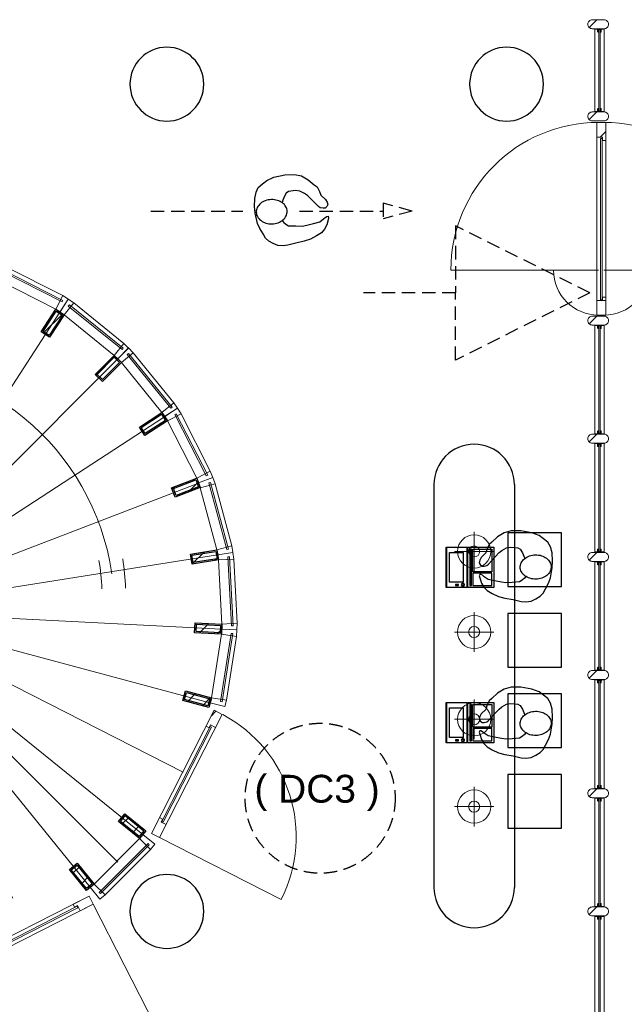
# Model space of a CAD drawing. Header units: millimetres. Extents: x 274611 to 571164, y 158736 to 298905.
# Tile 24 of 172: x 373128 to 377631, y 197490 to 204822. Entities that reach past the tile are written whole.
import ezdxf

# ---------------------------------------------------------------- set-up
doc = ezdxf.new("R2010")
doc.units = ezdxf.units.MM
doc.header["$LTSCALE"] = 400
doc.linetypes.add('HIDDEN', pattern=[0.375, 0.25, -0.125])
for name, color, linetype in [('-ve', 2, 'HIDDEN'), ('looplijnen', 8, 'HIDDEN'), ('plafond', 255, 'HIDDEN'), ('plat', 5, 'Continuous'), ('symbol', 1, 'Continuous'), ('timmerwerk-ge', 150, 'Continuous'), ('verlichting', 2, 'Continuous')]:
    doc.layers.add(name, color=color, linetype=linetype)
for name, color, linetype, lineweight in [('Binnenkozijnen', 140, 'Continuous', 15), ('mat-beton (ihwg)', 5, 'Continuous', 25), ('mat-glas-hor', 5, 'Continuous', 15), ('mat-naaldhout', 140, 'Continuous', 15), ('mat-staal', 5, 'Continuous', 25), ('None', 7, 'Continuous', 9)]:
    doc.layers.add(name, color=color, linetype=linetype, lineweight=lineweight)
doc.styles.add('Arial', font='arial.ttf', dxfattribs={"height": 211.666667})

# ---------------------------------------------------------------- blocks, each defined once
blk = doc.blocks.new('*X1820')
at = {"layer": 'None', "lineweight": 5}
blk.add_line((-922.4, 1906), (-880.4, 1948), dxfattribs=at)
blk = doc.blocks.new('*U1821')
at = {"layer": 'mat-glas-hor', "color": 140, "lineweight": 15}
blk.add_lwpolyline([(-919.9, 694.2), (-919.9, 1894.3), (-907.9, 1894.3), (-907.9, 694.2)], close=True, dxfattribs=at)
at = {"layer": 'mat-naaldhout', "color": 140, "linetype": 'Continuous', "lineweight": 15}
for points in [[(-905.4, 1906), (-905.4, 1881), (-880.4, 1881), (-880.4, 2015), (-947.4, 2015), (-947.4, 1906)], [(-905.4, 688.9), (-905.4, 713.9), (-880.4, 713.9), (-880.4, 579.9), (-947.4, 579.9), (-947.4, 688.9)]]:
    blk.add_lwpolyline(points, close=True, dxfattribs=at)
at = {"layer": 'None', "color": 43, "linetype": 'Continuous', "lineweight": 9}
for p, q in [((-2033.9, 915), (-933.9, 915)), ((206.1, 915), (-893.9, 915))]:
    blk.add_line(p, q, dxfattribs=at)
at = {"layer": 'None', "color": 8, "lineweight": 5}
blk.add_lwpolyline([(-880.4, 2015), (-947.4, 2015), (-947.4, 688.9), (-880.4, 688.9)], close=True, dxfattribs=at)
at = {"layer": 'None', "color": 43, "linetype": 'Continuous', "lineweight": 9}
for centre, radius, start, end in [((-933.9, 915), 1100, 90, 180), ((-893.9, 915), 1100, 0, 90), ((-933.9, 915), 335.4, 180, 270), ((-893.9, 915), 335.4, 270, 0)]:
    blk.add_arc(centre, radius, start, end, dxfattribs=at)
at = {"layer": 'mat-naaldhout', "color": 140}
blk.add_blockref('*X1820', (0, 0), dxfattribs=at)
blk = doc.blocks.new('*X30')
at = {"layer": 'None', "lineweight": 5}
blk.add_line((-23.7, -23.7), (33.5, 33.5), dxfattribs=at)
blk = doc.blocks.new('houten stijl 67 x 114')
at = {"layer": 'mat-naaldhout', "color": 140, "linetype": 'Continuous', "lineweight": 15, "flags": 128}
blk.add_lwpolyline([(33.5, 0), (33.5, 0, -0.414214), (0, -33.5), (0, -33.5, -0.414214), (-33.5, 0), (-33.5, 88), (-33.5, 88, -0.414214), (0, 121.5), (0, 121.5, -0.414214), (33.5, 88)], format="xyb", close=True, dxfattribs=at)
at = {"layer": 'mat-naaldhout', "color": 140}
blk.add_blockref('*X30', (0, 0), dxfattribs=at)
blk = doc.blocks.new('binnenpui 880 h.o.h.')
at = {"layer": 'mat-glas-hor', "color": 8, "lineweight": 5}
blk.add_lwpolyline([(18, -33.5), (88, -33.5), (88, -846.5), (18, -846.5)], close=True, dxfattribs=at)
at = {"layer": 'mat-glas-hor', "color": 140, "lineweight": 15}
blk.add_lwpolyline([(48, -40), (58, -40), (58, -840), (48, -840)], close=True, dxfattribs=at)
at = {"layer": 'mat-naaldhout', "color": 140, "linetype": 'Continuous', "lineweight": 15, "flags": 128}
for points in [[(42.7, -33.5), (17.7, -33.5), (17.7, -34.5, 0.414214), (19.7, -36.5), (36.2, -36.5, -0.414214), (39.7, -40), (39.7, -56.5, 0.414214), (41.7, -58.5), (42.7, -58.5)], [(63.3, -33.5), (88.3, -33.5), (88.3, -34.5, -0.414214), (86.3, -36.5), (69.8, -36.5, 0.414214), (66.3, -40), (66.3, -56.5, -0.414214), (64.3, -58.5), (63.3, -58.5)], [(42.7, -846.5), (17.7, -846.5), (17.7, -845.5, -0.414214), (19.7, -843.5), (36.2, -843.5, 0.414214), (39.7, -840), (39.7, -823.5, -0.414214), (41.7, -821.5), (42.7, -821.5)], [(63.3, -846.5), (88.3, -846.5), (88.3, -845.5, 0.414214), (86.3, -843.5), (69.8, -843.5, -0.414214), (66.3, -840), (66.3, -823.5, 0.414214), (64.3, -821.5), (63.3, -821.5)]]:
    blk.add_lwpolyline(points, format="xyb", close=True, dxfattribs=at)
at = {"layer": 'None', "color": 7, "rotation": 270}
for p in [(0, 0), (0, -880)]:
    blk.add_blockref('houten stijl 67 x 114', p, dxfattribs=at)
blk = doc.blocks.new('*U1822')
at = {"layer": 'mat-glas-hor', "color": 8, "lineweight": 5}
blk.add_lwpolyline([(-962.4, 2093.1), (-892.4, 2093.1), (-892.4, 2713), (-962.4, 2713)], close=True, dxfattribs=at)
at = {"layer": 'mat-glas-hor', "color": 140, "lineweight": 15}
blk.add_lwpolyline([(-932.4, 2099.6), (-922.4, 2099.6), (-922.4, 2706.5), (-932.4, 2706.5)], close=True, dxfattribs=at)
at = {"layer": 'mat-naaldhout', "color": 140, "linetype": 'Continuous', "lineweight": 15, "flags": 128}
for points in [[(-937.7, 2713), (-962.7, 2713), (-962.7, 2712, 0.414214), (-960.7, 2710), (-944.2, 2710, -0.414214), (-940.7, 2706.5), (-940.7, 2690, 0.414214), (-938.7, 2688), (-937.7, 2688)], [(-917.2, 2713), (-892.2, 2713), (-892.2, 2712, -0.414214), (-894.2, 2710), (-910.7, 2710, 0.414214), (-914.2, 2706.5), (-914.2, 2690, -0.414214), (-916.2, 2688), (-917.2, 2688)], [(-937.7, 2093.1), (-962.7, 2093.1), (-962.7, 2094.1, -0.414214), (-960.7, 2096.1), (-944.2, 2096.1, 0.414214), (-940.7, 2099.6), (-940.7, 2116.1, -0.414214), (-938.7, 2118.1), (-937.7, 2118.1)], [(-917.2, 2093.1), (-892.2, 2093.1), (-892.2, 2094.1, 0.414214), (-894.2, 2096.1), (-910.7, 2096.1, -0.414214), (-914.2, 2099.6), (-914.2, 2116.1, 0.414214), (-916.2, 2118.1), (-917.2, 2118.1)]]:
    blk.add_lwpolyline(points, format="xyb", close=True, dxfattribs=at)
at = {"layer": 'None', "color": 7, "xscale": -1, "rotation": 270}
for p in [(-980.4, 2746.5), (-980.4, 2059.6)]:
    blk.add_blockref('houten stijl 67 x 114', p, dxfattribs=at)
blk = doc.blocks.new('*U1823')
at = {"layer": 'mat-glas-hor', "color": 8, "lineweight": 5}
blk.add_lwpolyline([(-962.4, -4653), (-892.4, -4653), (-892.4, -3893.5), (-962.4, -3893.5)], close=True, dxfattribs=at)
at = {"layer": 'mat-glas-hor', "color": 140, "lineweight": 15}
blk.add_lwpolyline([(-932.4, -4646.5), (-922.4, -4646.5), (-922.4, -3900), (-932.4, -3900)], close=True, dxfattribs=at)
at = {"layer": 'mat-naaldhout', "color": 140, "linetype": 'Continuous', "lineweight": 15, "flags": 128}
for points in [[(-937.7, -3893.5), (-962.7, -3893.5), (-962.7, -3894.5, 0.414214), (-960.7, -3896.5), (-944.2, -3896.5, -0.414214), (-940.7, -3900), (-940.7, -3916.5, 0.414214), (-938.7, -3918.5), (-937.7, -3918.5)], [(-917.2, -3893.5), (-892.2, -3893.5), (-892.2, -3894.5, -0.414214), (-894.2, -3896.5), (-910.7, -3896.5, 0.414214), (-914.2, -3900), (-914.2, -3916.5, -0.414214), (-916.2, -3918.5), (-917.2, -3918.5)], [(-937.7, -4653), (-962.7, -4653), (-962.7, -4652, -0.414214), (-960.7, -4650), (-944.2, -4650, 0.414214), (-940.7, -4646.5), (-940.7, -4630, -0.414214), (-938.7, -4628), (-937.7, -4628)], [(-917.2, -4653), (-892.2, -4653), (-892.2, -4652, 0.414214), (-894.2, -4650), (-910.7, -4650, -0.414214), (-914.2, -4646.5), (-914.2, -4630, 0.414214), (-916.2, -4628), (-917.2, -4628)]]:
    blk.add_lwpolyline(points, format="xyb", close=True, dxfattribs=at)
at = {"layer": 'None', "color": 7, "xscale": -1, "rotation": 270}
for p in [(-980.4, -3860), (-980.4, -4686.5)]:
    blk.add_blockref('houten stijl 67 x 114', p, dxfattribs=at)
blk = doc.blocks.new('*U1824')
at = {"layer": 'None', "color": 7}
for name in ['*U1822', '*U1821', '*U1823']:
    blk.add_blockref(name, (0, 0), dxfattribs=at)
at = {"layer": 'None', "color": 7, "xscale": -1, "rotation": 180}
for p in [(-980.4, -340), (-980.4, -1220), (-980.4, -2100), (-980.4, -2980), (-980.4, -3860)]:
    blk.add_blockref('binnenpui 880 h.o.h.', p, dxfattribs=at)
blk = doc.blocks.new('Kolom O 550')
at = {"layer": 'mat-beton (ihwg)', "lineweight": 25}
blk.add_circle((0, 0), 275, dxfattribs=at)
blk = doc.blocks.new('*X1866')
at = {"layer": 'None', "lineweight": 9}
blk.add_line((-7209.5, -987), (-7171.7, -949.2), dxfattribs=at)
blk = doc.blocks.new('*X1867')
at = {"layer": 'None', "lineweight": 25}
blk.add_line((-7389.7, -1591.4), (-7376.4, -1578.2), dxfattribs=at)
blk = doc.blocks.new('*X1868')
at = {"layer": 'None', "lineweight": 9}
blk.add_line((-7414.1, -1757.2), (-7410.5, -1753.7), dxfattribs=at)
blk = doc.blocks.new('*X1869')
at = {"layer": 'None', "lineweight": 9}
blk.add_line((-7364, -1990), (-7326.7, -1952.7), dxfattribs=at)
blk = doc.blocks.new('*X1870')
at = {"layer": 'None', "lineweight": 9}
blk.add_line((-7267.4, -2176.3), (-7231.9, -2140.8), dxfattribs=at)
blk = doc.blocks.new('*X1871')
at = {"layer": 'None', "lineweight": 9}
blk.add_line((-7131.6, -2323.2), (-7115, -2306.7), dxfattribs=at)
blk = doc.blocks.new('*X1872')
at = {"layer": 'None', "lineweight": 9}
blk.add_line((-6573.1, -2613.3), (-6546.9, -2587.1), dxfattribs=at)
blk = doc.blocks.new('*X1873')
at = {"layer": 'None', "lineweight": 9}
blk.add_line((-6333.9, -2657), (-6301.4, -2624.4), dxfattribs=at)
blk = doc.blocks.new('*X1874')
at = {"layer": 'None', "lineweight": 25}
blk.add_line((-6146, -2610.5), (-6104.2, -2568.6), dxfattribs=at)
blk = doc.blocks.new('*X1875')
at = {"layer": 'None', "lineweight": 9}
blk.add_line((-5937, -2542.9), (-5896.9, -2502.8), dxfattribs=at)
blk = doc.blocks.new('*X1876')
at = {"layer": 'None', "lineweight": 9}
blk.add_line((-5492.5, -2098.4), (-5454, -2059.8), dxfattribs=at)
blk = doc.blocks.new('*X1877')
at = {"layer": 'None', "lineweight": 25}
blk.add_line((-5428.3, -1892.7), (-5385.9, -1850.3), dxfattribs=at)
blk = doc.blocks.new('*X1878')
at = {"layer": 'None', "lineweight": 9}
blk.add_line((-5368.1, -1691.1), (-5345.4, -1668.4), dxfattribs=at)
blk = doc.blocks.new('*X1879')
at = {"layer": 'None', "lineweight": 9}
blk.add_line((-5416, -1456.2), (-5380.4, -1420.6), dxfattribs=at)
blk = doc.blocks.new('*X1880')
at = {"layer": 'None', "lineweight": 9}
blk.add_line((-5563.5, -1038), (-5558.2, -1032.7), dxfattribs=at)
blk = doc.blocks.new('*X1881')
at = {"layer": 'None', "lineweight": 9}
blk.add_line((-5703.9, -895.6), (-5670.6, -862.2), dxfattribs=at)
blk = doc.blocks.new('*X1882')
at = {"layer": 'None', "lineweight": 9}
blk.add_line((-5865.6, -774.4), (-5824.5, -733.3), dxfattribs=at)
blk = doc.blocks.new('*X1883')
at = {"layer": 'None', "lineweight": 9}
blk.add_line((-6054.3, -680.2), (-6012.7, -638.7), dxfattribs=at)
blk = doc.blocks.new('*X1884')
at = {"layer": 'None', "lineweight": 9}
blk.add_line((-6264.5, -607.7), (-6236.5, -579.7), dxfattribs=at)
blk = doc.blocks.new('*X1885')
at = {"layer": 'None', "lineweight": 9}
blk.add_line((-7059.7, -837.2), (-7021.3, -798.8), dxfattribs=at)
blk = doc.blocks.new('*U1886')
at = {"layer": 'mat-staal', "lineweight": 25}
for centre in [(-6446.6, -599.4), (-6234.6, -609.6), (-6656.1, -633.6), (-6029.3, -663.6), (-6854, -710.6), (-5839.7, -759.2), (-7031.5, -827), (-5674.1, -892), (-7180.9, -977.8), (-5539.8, -1056.4), (-7295.8, -1156.3), (-5442.6, -1245.1), (-7371, -1354.8), (-5386.7, -1449.9), (-7403.2, -1564.7), (-5374.7, -1661.9), (-7391.2, -1776.6), (-5406.9, -1871.7), (-7335.3, -1981.4), (-5482.1, -2070.2), (-7238.1, -2170.1), (-5596.9, -2248.8), (-7103.8, -2334.5), (-5746.4, -2399.5), (-6938.2, -2467.4), (-5923.9, -2516), (-6748.6, -2562.9), (-6121.7, -2592.9), (-6543.3, -2616.9), (-6331.3, -2627.1)]:
    blk.add_circle(centre, 30, dxfattribs=at)
at = {"layer": 'None', "color": 43, "linetype": 'Continuous', "lineweight": 9}
for p, q in [((-6527.2, 1026.4), (-6443, -571.4)), ((-5974, 997.4), (-6223.8, -583)), ((-7074.4, 939.7), (-6659.9, -605.6)), ((-5438.8, 854), (-6011.8, -639.9)), ((-7591.6, 741.2), (-6864.8, -684.2)), ((-4945.2, 602.5), (-5816.3, -739.6)), ((-8056.2, 439.5), (-7049, -803.7)), ((-4514.7, 253.9), (-5645.7, -877.8)), ((-8448, 47.7), (-7204.3, -958.9)), ((-4166, -176.7), (-5507.7, -1048.5)), ((-8749.7, -416.9), (-7323.9, -1142.9)), ((-3914.5, -670.3), (-5408.1, -1244.1)), ((-8948.2, -934.1), (-7402.6, -1347.8)), ((-3771.1, -1205.4), (-5351.3, -1456.1)), ((-9034.9, -1481.3), (-7437.1, -1564.6)), ((-3742.1, -1758.7), (-5339.9, -1675.4)), ((-9005.9, -2034.6), (-7425.7, -1783.8)), ((-3828.8, -2305.8), (-5374.4, -1892.2)), ((-8862.5, -2569.7), (-7368.9, -1995.9)), ((-4027.3, -2823.1), (-5453.1, -2097.1)), ((-8611, -3063.3), (-7269.3, -2191.5)), ((-4329, -3287.7), (-5572.7, -2281.1)), ((-8262.3, -3493.8), (-7131.3, -2362.2)), ((-4514.6, -3493.8), (-5646.3, -2362.8)), ((-4720.8, -3679.4), (-5728, -2436.3)), ((-7831.8, -3842.5), (-6960.7, -2500.4)), ((-5297, -3762.2), (-5912.2, -2555.7)), ((-7338.2, -4094), (-6765.2, -2600.1)), ((-5702.6, -4179.7), (-6117.1, -2634.3)), ((-6803, -4237.4), (-6553.2, -2657)), ((-6249.8, -4266.4), (-6334, -2668.6))]:
    blk.add_line(p, q, dxfattribs=at)
at = {"layer": 'mat-staal'}
for name in ['*X1884', '*X1883', '*X1885', '*X1882', '*X1881', '*X1866', '*X1880', '*X1879', '*X1867', '*X1878', '*X1868', '*X1877', '*X1869', '*X1876', '*X1870', '*X1871', '*X1875', '*X1872', '*X1873', '*X1874']:
    blk.add_blockref(name, (0, 0), dxfattribs=at)
blk = doc.blocks.new('*X1887')
at = {"layer": 'None', "lineweight": 5}
blk.add_line((-3817, -2402.8), (-3783.2, -2369), dxfattribs=at)
blk = doc.blocks.new('*U1888')
at = {"layer": 'mat-glas-hor', "color": 140, "lineweight": 15}
blk.add_lwpolyline([(-4176.4, -3196.3), (-3815.9, -2487.8), (-3826.6, -2482.3), (-4187.1, -3190.8)], close=True, dxfattribs=at)
at = {"layer": 'mat-naaldhout', "color": 140, "linetype": 'Continuous', "lineweight": 15}
for points in [[(-3823.6, -2470.8), (-3834.9, -2493.1), (-3857.2, -2481.7), (-3796.4, -2362.3), (-3736.7, -2392.7), (-3786.1, -2489.8)], [(-4191.8, -3194.4), (-4180.4, -3172.1), (-4202.7, -3160.8), (-4263.5, -3280.2), (-4203.8, -3310.6), (-4154.3, -3213.4)]]:
    blk.add_lwpolyline(points, close=True, dxfattribs=at)
at = {"layer": 'None', "color": 43, "linetype": 'Continuous', "lineweight": 9}
blk.add_line((-3297.8, -3771.6), (-4203.8, -3310.6), dxfattribs=at)
at = {"layer": 'None', "color": 8, "lineweight": 5}
blk.add_lwpolyline([(-3796.4, -2362.3), (-3736.7, -2392.7), (-4203.8, -3310.6), (-4263.5, -3280.2)], close=True, dxfattribs=at)
at = {"layer": 'None', "color": 43, "linetype": 'Continuous', "lineweight": 9}
blk.add_arc((-4215.8, -3304.5), 1030, 333.03184, 62.06239, dxfattribs=at)
at = {"layer": 'mat-naaldhout', "color": 140}
blk.add_blockref('*X1887', (0, 0), dxfattribs=at)
blk = doc.blocks.new('*U1889')
at = {"layer": 'None', "color": 7}
blk.add_blockref('*U1888', (0, 0), dxfattribs=at)
blk = doc.blocks.new('*U1929')
at = {"layer": 'Binnenkozijnen', "color": 43, "lineweight": 9}
for p, q in [((-5352.1, 943.1), (-5403.7, 841.5)), ((-4924.7, 725.9), (-5352.1, 943.1)), ((-4976.4, 624.3), (-5403.7, 841.5)), ((-4924.7, 725.9), (-4976.4, 624.3))]:
    blk.add_line(p, q, dxfattribs=at)
at = {"layer": 'Binnenkozijnen', "lineweight": 15}
for p, q in [((-5381.7, 923.4), (-5387.2, 912.7)), ((-4928.6, 679.6), (-5387.2, 912.7)), ((-4923.2, 690.3), (-5381.7, 923.4)), ((-4923.2, 690.3), (-4928.6, 679.6))]:
    blk.add_line(p, q, dxfattribs=at)
at = {"layer": 'Binnenkozijnen', "color": 140, "lineweight": 15}
for points in [[(-5438.8, 854.9), (-5403.7, 841.5), (-5352.1, 943.1), (-5398, 961.4)], [(-4944.9, 603.9), (-4976.4, 624.3), (-4924.7, 725.9), (-4882.9, 699.5)]]:
    blk.add_lwpolyline(points, close=True, dxfattribs=at)
blk = doc.blocks.new('*X1930')
at = {"layer": 'None', "lineweight": 25}
blk.add_line((-5069.3, 446.1), (-4924.7, 590.7), dxfattribs=at)
blk = doc.blocks.new('*U1931')
at = {"layer": 'mat-staal', "lineweight": 25}
for points in [[(-4976.4, 624.3), (-4913.5, 583.5), (-5022.3, 415.7), (-5085.2, 456.5)], [(-4973.5, 610.5), (-4927.3, 580.5), (-5025.2, 429.5), (-5071.4, 459.4)]]:
    blk.add_lwpolyline(points, close=True, dxfattribs=at)
at = {"layer": 'mat-staal'}
blk.add_blockref('*X1930', (0, 0), dxfattribs=at)
blk = doc.blocks.new('*U1932')
at = {"layer": 'Binnenkozijnen', "color": 43, "lineweight": 9}
for p, q in [((-4842.2, 670.5), (-4913.9, 581.8)), ((-4469.5, 369), (-4842.2, 670.5)), ((-4541.2, 280.4), (-4913.9, 581.8)), ((-4469.5, 369), (-4541.2, 280.4))]:
    blk.add_line(p, q, dxfattribs=at)
at = {"layer": 'Binnenkozijnen', "lineweight": 15}
for p, q in [((-4875.3, 657.4), (-4882.9, 648.1)), ((-4482.9, 324.6), (-4882.9, 648.1)), ((-4475.4, 333.9), (-4875.3, 657.4)), ((-4475.4, 333.9), (-4482.9, 324.6))]:
    blk.add_line(p, q, dxfattribs=at)
at = {"layer": 'Binnenkozijnen', "color": 140, "lineweight": 15}
for points in [[(-4945.4, 602.2), (-4913.9, 581.8), (-4842.2, 670.5), (-4883.3, 697.9)], [(-4514.7, 253.9), (-4541.2, 280.4), (-4469.5, 369), (-4434.1, 334.5)]]:
    blk.add_lwpolyline(points, close=True, dxfattribs=at)
blk = doc.blocks.new('*X1933')
at = {"layer": 'None', "lineweight": 9}
blk.add_line((-4676, 132.3), (-4534.6, 273.8), dxfattribs=at)
blk = doc.blocks.new('*U1934')
at = {"layer": 'mat-staal', "lineweight": 25}
for points in [[(-4541.2, 280.4), (-4488.1, 227.4), (-4629.5, 85.9), (-4682.6, 138.9)], [(-4541.2, 266.2), (-4502.3, 227.3), (-4629.5, 100), (-4668.4, 138.9)]]:
    blk.add_lwpolyline(points, close=True, dxfattribs=at)
at = {"layer": 'mat-staal'}
blk.add_blockref('*X1933', (0, 0), dxfattribs=at)
blk = doc.blocks.new('*U1935')
at = {"layer": 'Binnenkozijnen', "color": 43, "lineweight": 9}
for p, q in [((-4399.2, 300.1), (-4487.8, 228.2)), ((-4097.2, -72.2), (-4399.2, 300.1)), ((-4185.7, -144), (-4487.8, 228.2)), ((-4097.2, -72.2), (-4185.7, -144))]:
    blk.add_line(p, q, dxfattribs=at)
at = {"layer": 'Binnenkozijnen', "lineweight": 15}
for p, q in [((-4434.3, 294.1), (-4443.7, 286.6)), ((-4110.2, -105.3), (-4434.3, 294.1)), ((-4119.5, -112.9), (-4443.7, 286.6)), ((-4110.2, -105.3), (-4119.5, -112.9))]:
    blk.add_line(p, q, dxfattribs=at)
at = {"layer": 'Binnenkozijnen', "color": 140, "lineweight": 15}
for points in [[(-4514.3, 254.7), (-4487.8, 228.2), (-4399.2, 300.1), (-4433.8, 335.4)], [(-4165.3, -175.5), (-4185.7, -144), (-4097.2, -72.2), (-4069.7, -113.3)]]:
    blk.add_lwpolyline(points, close=True, dxfattribs=at)
blk = doc.blocks.new('*X1936')
at = {"layer": 'None', "lineweight": 9}
blk.add_line((-4207.4, -247.6), (-4153.4, -193.6), dxfattribs=at)
blk = doc.blocks.new('*U1937')
at = {"layer": 'mat-staal', "lineweight": 25}
for points in [[(-4185.7, -144), (-4144.8, -206.9), (-4312.5, -315.9), (-4353.4, -253.1)], [(-4188.6, -157.9), (-4158.6, -204), (-4309.5, -302.1), (-4339.5, -256)]]:
    blk.add_lwpolyline(points, close=True, dxfattribs=at)
at = {"layer": 'mat-staal'}
blk.add_blockref('*X1936', (0, 0), dxfattribs=at)
blk = doc.blocks.new('*U1938')
at = {"layer": 'Binnenkozijnen', "color": 43, "lineweight": 9}
for p, q in [((-4043.5, -155.5), (-4145, -207.3)), ((-3927, -634.3), (-4145, -207.3)), ((-3825.5, -582.4), (-4043.5, -155.5)), ((-3825.5, -582.4), (-3927, -634.3))]:
    blk.add_line(p, q, dxfattribs=at)
at = {"layer": 'Binnenkozijnen', "lineweight": 15}
for p, q in [((-4079.1, -154), (-4089.8, -159.5)), ((-3855.8, -617.5), (-4089.8, -159.5)), ((-3845.1, -612.1), (-4079.1, -154)), ((-3845.1, -612.1), (-3855.8, -617.5))]:
    blk.add_line(p, q, dxfattribs=at)
at = {"layer": 'Binnenkozijnen', "color": 140, "lineweight": 15}
for points in [[(-4165.5, -175.9), (-4145, -207.3), (-4043.5, -155.5), (-4070, -113.7)], [(-3913.5, -669.3), (-3927, -634.3), (-3825.5, -582.4), (-3807.1, -628.3)]]:
    blk.add_lwpolyline(points, close=True, dxfattribs=at)
blk = doc.blocks.new('*X1939')
at = {"layer": 'None', "lineweight": 9}
blk.add_line((-4109.9, -715.8), (-4091.8, -697.6), dxfattribs=at)
at = {"layer": 'None', "lineweight": 25}
blk.add_line((-3992.5, -739.8), (-3915.9, -663.2), dxfattribs=at)
blk = doc.blocks.new('*U1940')
at = {"layer": 'mat-staal', "lineweight": 25}
for points in [[(-3927, -634.3), (-3900, -704.3), (-4086.7, -776.1), (-4113.6, -706.1)], [(-3932.7, -647.2), (-3913, -698.5), (-4081, -763.1), (-4100.7, -711.8)]]:
    blk.add_lwpolyline(points, close=True, dxfattribs=at)
at = {"layer": 'mat-staal'}
blk.add_blockref('*X1939', (0, 0), dxfattribs=at)
blk = doc.blocks.new('*U1941')
at = {"layer": 'Binnenkozijnen', "color": 43, "lineweight": 9}
for p, q in [((-3790.3, -675), (-3900.4, -704.6)), ((-3775.8, -1167.6), (-3900.4, -704.6)), ((-3665.7, -1137.9), (-3790.3, -675)), ((-3665.7, -1137.9), (-3775.8, -1167.6))]:
    blk.add_line(p, q, dxfattribs=at)
at = {"layer": 'Binnenkozijnen', "lineweight": 15}
for p, q in [((-3824.8, -666.2), (-3836.4, -669.3)), ((-3702.7, -1166), (-3836.4, -669.3)), ((-3691.1, -1162.9), (-3824.8, -666.2)), ((-3691.1, -1162.9), (-3702.7, -1166))]:
    blk.add_line(p, q, dxfattribs=at)
at = {"layer": 'Binnenkozijnen', "color": 140, "lineweight": 15}
for points in [[(-3913.9, -669.7), (-3900.4, -704.6), (-3790.3, -675), (-3807.5, -628.7)], [(-3769.9, -1204.6), (-3775.8, -1167.6), (-3665.7, -1137.9), (-3657.3, -1186.7)]]:
    blk.add_lwpolyline(points, close=True, dxfattribs=at)
blk = doc.blocks.new('*X1942')
at = {"layer": 'None', "lineweight": 25}
blk.add_line((-3959.8, -1272.8), (-3869.5, -1182.5), dxfattribs=at)
at = {"layer": 'None', "lineweight": 9}
blk.add_line((-3791.6, -1246), (-3767.2, -1221.6), dxfattribs=at)
blk = doc.blocks.new('*U1943')
at = {"layer": 'mat-staal', "lineweight": 25}
for points in [[(-3775.8, -1167.6), (-3764, -1241.6), (-3961.5, -1273.1), (-3973.3, -1199)], [(-3784.1, -1179), (-3775.5, -1233.3), (-3953.2, -1261.6), (-3961.9, -1207.3)]]:
    blk.add_lwpolyline(points, close=True, dxfattribs=at)
at = {"layer": 'mat-staal'}
blk.add_blockref('*X1942', (0, 0), dxfattribs=at)
blk = doc.blocks.new('*U1944')
at = {"layer": 'Binnenkozijnen', "color": 43, "lineweight": 9}
for p, q in [((-3650.6, -1235.9), (-3764.4, -1242)), ((-3738.8, -1720.7), (-3764.4, -1242)), ((-3625, -1714.6), (-3650.6, -1235.9)), ((-3625, -1714.6), (-3738.8, -1720.7))]:
    blk.add_line(p, q, dxfattribs=at)
at = {"layer": 'Binnenkozijnen', "lineweight": 15}
for p, q in [((-3682.5, -1220.1), (-3694.5, -1220.7)), ((-3667, -1734.3), (-3694.5, -1220.7)), ((-3655, -1733.7), (-3682.5, -1220.1)), ((-3655, -1733.7), (-3667, -1734.3))]:
    blk.add_line(p, q, dxfattribs=at)
at = {"layer": 'Binnenkozijnen', "color": 140, "lineweight": 15}
for points in [[(-3770.3, -1204.9), (-3764.4, -1242), (-3650.6, -1235.9), (-3657.8, -1187)], [(-3740.8, -1758.1), (-3738.8, -1720.7), (-3625, -1714.6), (-3626.9, -1764)]]:
    blk.add_lwpolyline(points, close=True, dxfattribs=at)
blk = doc.blocks.new('*X1945')
at = {"layer": 'None', "lineweight": 25}
blk.add_line((-3908.3, -1787), (-3836.9, -1715.6), dxfattribs=at)
at = {"layer": 'None', "lineweight": 9}
blk.add_line((-3773.9, -1794), (-3740.9, -1761), dxfattribs=at)
blk = doc.blocks.new('*U1946')
at = {"layer": 'mat-staal', "lineweight": 25}
for points in [[(-3738.8, -1720.7), (-3742.7, -1795.6), (-3942.5, -1785.2), (-3938.6, -1710.3)], [(-3749.4, -1730.1), (-3752.2, -1785.1), (-3932, -1775.8), (-3929.1, -1720.8)]]:
    blk.add_lwpolyline(points, close=True, dxfattribs=at)
at = {"layer": 'mat-staal'}
blk.add_blockref('*X1945', (0, 0), dxfattribs=at)
blk = doc.blocks.new('*U1947')
at = {"layer": 'Binnenkozijnen', "color": 43, "lineweight": 9}
for p, q in [((-3817.7, -2269.4), (-3743.2, -1795.8)), ((-3630.6, -1813.5), (-3743.2, -1795.8)), ((-3705.1, -2287.1), (-3630.6, -1813.5)), ((-3705.1, -2287.1), (-3817.7, -2269.4))]:
    blk.add_line(p, q, dxfattribs=at)
at = {"layer": 'Binnenkozijnen', "lineweight": 15}
for p, q in [((-3750.3, -2297.7), (-3670.3, -1789.5)), ((-3738.4, -2299.5), (-3658.5, -1791.4)), ((-3658.5, -1791.4), (-3670.3, -1789.5)), ((-3738.4, -2299.5), (-3750.3, -2297.7))]:
    blk.add_line(p, q, dxfattribs=at)
at = {"layer": 'Binnenkozijnen', "color": 140, "lineweight": 15}
for points in [[(-3741.3, -1758.3), (-3743.2, -1795.8), (-3630.6, -1813.5), (-3627.4, -1764.2)], [(-3827.4, -2305.6), (-3817.7, -2269.4), (-3705.1, -2287.1), (-3717.2, -2335)]]:
    blk.add_lwpolyline(points, close=True, dxfattribs=at)
blk = doc.blocks.new('*X1948')
at = {"layer": 'None', "lineweight": 9}
blk.add_line((-3996.3, -2299.3), (-3935.1, -2238), dxfattribs=at)
at = {"layer": 'None', "lineweight": 25}
blk.add_line((-3884.7, -2329.1), (-3823.5, -2267.8), dxfattribs=at)
blk = doc.blocks.new('*U1949')
at = {"layer": 'mat-staal', "lineweight": 25}
for points in [[(-3817.7, -2269.4), (-3837, -2341.8), (-4030.3, -2290.2), (-4010.9, -2217.7)], [(-3829.9, -2276.4), (-3844.1, -2329.6), (-4018, -2283.1), (-4003.8, -2230)]]:
    blk.add_lwpolyline(points, close=True, dxfattribs=at)
at = {"layer": 'mat-staal'}
blk.add_blockref('*X1948', (0, 0), dxfattribs=at)
blk = doc.blocks.new('*X1967')
at = {"layer": 'None', "lineweight": 25}
blk.add_line((-4483.7, -3210.9), (-4430.4, -3157.6), dxfattribs=at)
at = {"layer": 'None', "lineweight": 9}
blk.add_line((-4405.5, -3274.1), (-4352.2, -3220.8), dxfattribs=at)
blk = doc.blocks.new('*U1968')
at = {"layer": 'mat-staal', "lineweight": 25}
for points in [[(-4305.5, -3258.6), (-4352.7, -3316.9), (-4508.1, -3191.1), (-4461, -3132.8)], [(-4319.6, -3260.1), (-4354.2, -3302.8), (-4494.1, -3189.6), (-4459.5, -3146.8)]]:
    blk.add_lwpolyline(points, close=True, dxfattribs=at)
at = {"layer": 'mat-staal'}
blk.add_blockref('*X1967', (0, 0), dxfattribs=at)
blk = doc.blocks.new('*U1969')
at = {"layer": 'Binnenkozijnen', "color": 43, "lineweight": 9}
for p, q in [((-4690.4, -3656.5), (-4351.8, -3317.2)), ((-4271.1, -3397.7), (-4351.8, -3317.2)), ((-4609.7, -3737), (-4271.1, -3397.7)), ((-4609.7, -3737), (-4690.4, -3656.5))]:
    blk.add_line(p, q, dxfattribs=at)
at = {"layer": 'Binnenkozijnen', "lineweight": 15}
for p, q in [((-4652.5, -3719), (-4289.2, -3354.9)), ((-4644, -3727.5), (-4280.7, -3363.4)), ((-4280.7, -3363.4), (-4289.2, -3354.9)), ((-4644, -3727.5), (-4652.5, -3719))]:
    blk.add_line(p, q, dxfattribs=at)
at = {"layer": 'Binnenkozijnen', "color": 140, "lineweight": 15}
for points in [[(-4328.2, -3288), (-4351.8, -3317.2), (-4271.1, -3397.7), (-4239.5, -3359.6)], [(-4719.6, -3680.1), (-4690.4, -3656.5), (-4609.7, -3737), (-4647.7, -3768.6)]]:
    blk.add_lwpolyline(points, close=True, dxfattribs=at)
blk = doc.blocks.new('*X1970')
at = {"layer": 'None', "lineweight": 25}
blk.add_line((-4850.7, -3577.9), (-4797.4, -3524.6), dxfattribs=at)
at = {"layer": 'None', "lineweight": 9}
blk.add_line((-4787.4, -3656), (-4734.1, -3602.7), dxfattribs=at)
blk = doc.blocks.new('*U1971')
at = {"layer": 'mat-staal', "lineweight": 25}
for points in [[(-4690.4, -3656.5), (-4748.7, -3703.7), (-4874.7, -3548.4), (-4816.4, -3501.1)], [(-4704.5, -3655), (-4747.2, -3689.7), (-4860.6, -3549.8), (-4817.9, -3515.2)]]:
    blk.add_lwpolyline(points, close=True, dxfattribs=at)
at = {"layer": 'mat-staal'}
blk.add_blockref('*X1970', (0, 0), dxfattribs=at)
blk = doc.blocks.new('*X1972')
at = {"layer": 'None', "lineweight": 5}
blk.add_line((-5639.4, -4225.2), (-5607.2, -4193), dxfattribs=at)
blk = doc.blocks.new('*U1973')
at = {"layer": 'mat-glas-hor', "color": 140, "lineweight": 15}
blk.add_lwpolyline([(-4812, -3832.2), (-5520.3, -4193.1), (-5525.8, -4182.4), (-4817.4, -3821.5)], close=True, dxfattribs=at)
at = {"layer": 'mat-naaldhout', "color": 140, "linetype": 'Continuous', "lineweight": 15}
for points in [[(-4813.9, -3816.9), (-4836.2, -3828.2), (-4847.5, -3805.9), (-4728.1, -3745.1), (-4697.7, -3804.8), (-4794.8, -3854.3)], [(-5537.3, -4185.5), (-5515, -4174.1), (-5526.4, -4151.8), (-5645.8, -4212.7), (-5615.4, -4272.4), (-5518.2, -4222.9)]]:
    blk.add_lwpolyline(points, close=True, dxfattribs=at)
at = {"layer": 'None', "color": 43, "linetype": 'Continuous', "lineweight": 9}
blk.add_line((-4236.2, -4710.5), (-4697.7, -3804.8), dxfattribs=at)
at = {"layer": 'None', "color": 8, "lineweight": 5}
blk.add_lwpolyline([(-5645.8, -4212.7), (-5615.4, -4272.4), (-4697.7, -3804.8), (-4728.1, -3745.1)], close=True, dxfattribs=at)
at = {"layer": 'None', "color": 43, "linetype": 'Continuous', "lineweight": 9}
blk.add_arc((-4703.8, -3792.8), 1030, 207.96879, 296.99934, dxfattribs=at)
at = {"layer": 'mat-naaldhout', "color": 140}
blk.add_blockref('*X1972', (0, 0), dxfattribs=at)
blk = doc.blocks.new('*U1974')
at = {"layer": 'None', "color": 7}
blk.add_blockref('*U1973', (0, 0), dxfattribs=at)
blk = doc.blocks.new('*U1975')
at = {"layer": 'None', "color": 43, "linetype": 'Continuous', "lineweight": 9}
for centre, radius, start, end in [((-6388.9, -1613.3), 1850, 8.32617, 261.03999), ((-6117.9, -1506.4), 1662.5, 1.87329, 9.44502), ((-6117.9, -1506.4), 1485.7, 1.87329, 10.06923)]:
    blk.add_arc(centre, radius, start, end, dxfattribs=at)
at = {"layer": 'None', "color": 7}
for name in ['*U1886', '*U1929', '*U1932', '*U1931', '*U1935', '*U1934', '*U1937', '*U1938', '*U1940', '*U1941', '*U1943', '*U1944', '*U1946', '*U1947', '*U1949', '*U1889', '*U1968', '*U1969', '*U1971', '*U1974']:
    blk.add_blockref(name, (0, 0), dxfattribs=at)
blk = doc.blocks.new('symb-ps03_b2')
blk.add_lwpolyline([(82.2, -333.7), (93.5, -323.3), (109.6, -304.5), (119.8, -284.7), (121.3, -230.8), (122.5, -183.8), (115.8, -150.4), (104.2, -98.4), (90.8, -52.2), (69, -24.8), (57.7, -13.2), (50.2, -0.9), (49.4, 8.5), (59.4, 13), (75.8, 8.9), (114.7, -1.3), (145.3, -16.6), (172.1, -41.1), (196.4, -77.8), (221.1, -122.2), (235.7, -169.2), (249.9, -232.3), (265.9, -290), (270.3, -324.8), (267.4, -365.4), (252.2, -399.3), (234.6, -432.8), (213.5, -457.5), (181.2, -475.4), (141, -499), (102.8, -516.9), (26.9, -533.5), (-23.3, -539.3), (-83.1, -537.5), (-129.9, -527.7), (-165.1, -510.7), (-191.8, -478.7), (-217.7, -447.5), (-240.8, -394), (-258.1, -313.4), (-261.7, -241.7), (-250.8, -189), (-222, -138.3), (-185.2, -93.4), (-169.5, -72.2), (-133.8, -53.9), (-107.1, -45.7), (-74.5, -10), (-56.5, 2.3), (-37.5, 6.7), (-23, 0.8), (-11.7, -12.6), (-10.5, -27.9), (-13.2, -49.2), (-22.6, -61.1), (-75.1, -114.5), (-104.5, -144.9), (-120.7, -165.7), (-138.4, -200.3), (-141.8, -234.1), (-134.6, -284.5), (-123.4, -302.1), (-94.4, -318.8), (-69, -327.2), (-51.7, -333)])
blk.add_lwpolyline([(-74.5, -413.3, 0.078796), (-66.1, -458.3, 0.088041), (-45.7, -493.9, 0.105312), (-14.5, -518.5, 0.121926), (19.1, -525.8, 0.121926), (52.3, -516.6, 0.105312), (82.1, -490.3, 0.088041), (100.3, -453.5, 0.078796), (106.2, -408.2, 0.078796), (97.7, -363.2, 0.088041), (77.4, -327.6, 0.105312), (46.2, -303, 0.121926), (12.5, -295.7, 0.121926), (-20.6, -304.9, 0.105312), (-50.4, -331.2, 0.088041), (-68.6, -368, 0.078796)], format="xyb", close=True)
blk = doc.blocks.new('symb-ps09_b2')
at = {"layer": 'looplijnen'}
for p, q in [((0, 935.4), (-58.2, 718.1)), ((0, 935.4), (58.2, 718.1)), ((-58.2, 718.1), (58.2, 718.1)), ((0, 95.2), (0, 718.1)), ((0, -1011), (0, -327.3))]:
    blk.add_line(p, q, dxfattribs=at)
at = {"layer": 'symbol'}
blk.add_blockref('symb-ps03_b2', (-11, 299.5), dxfattribs=at)
blk = doc.blocks.new('lamp02')
at = {"layer": 'verlichting', "lineweight": 0}
for q in [(0, 555.36), (555.36, 0), (0, -555.36), (-555.36, 0)]:
    blk.add_line((0, 0), q, dxfattribs=at)
for radius in [468, 156]:
    blk.add_circle((0, 0), radius, dxfattribs=at)
blk = doc.blocks.new('symb-LPTP_b2')
for p, q in [((150, 0), (-150, 0)), ((-150, 0), (-150, -155)), ((150, -155), (150, 0)), ((150, -5), (-150, -5)), ((-110, -25), (-110, -129)), ((110, -25), (-110, -25)), ((110, -129), (110, -25)), ((110, -129), (-110, -129)), ((150, -155), (-150, -155)), ((150, -160), (-150, -160)), ((-150, -160), (-150, -355)), ((150, -355), (150, -160)), ((-150, -355), (150, -355))]:
    blk.add_line(p, q)
for points in [[(126.4, -69.8), (133.6, -69.8), (133.6, -91.9), (126.4, -91.9)], [(128.4, -71.8), (131.6, -71.8), (131.6, -89.9), (128.4, -89.9)], [(-135, -175), (135, -175), (135, -188.8), (-135, -188.8)], [(32.1, -198.8), (-135, -198.8), (-135, -340), (32.1, -340)], [(42.1, -198.8), (135, -198.8), (135, -340), (42.1, -340)]]:
    blk.add_lwpolyline(points, close=True)
for points in [[(-129.8, -157.5, 10, 10, 0), (-110.7, -157.5, 10, 10, 0)], [(129.8, -157.5, 10, 10, 0), (110.7, -157.5, 10, 10, 0)]]:
    blk.add_lwpolyline(points, format="xyseb")
for radius in [12.6, 7.57]:
    blk.add_circle((130, -123.9), radius)

msp = doc.modelspace()

# ---------------------------------------------------------------- linework, layer by layer
at = {"layer": '-ve'}
msp.add_circle((375365.72723, 199024.69658), 558.50497, dxfattribs=at)
at = {"layer": 'plafond'}
for p, q in [((377373.21969, 202787.46749), (376374.45523, 203287.50831)), ((376374.45523, 203287.50831), (376374.45523, 202787.46749)), ((376374.45523, 202787.46749), (375687.80469, 202787.46749)), ((376374.45523, 202787.46749), (375687.80469, 202787.46749)), ((377373.21969, 202787.46749), (376374.45523, 202287.42666)), ((376374.45523, 202287.42666), (376374.45523, 202787.46749))]:
    msp.add_line(p, q, dxfattribs=at)
at = {"layer": 'timmerwerk-ge'}
for p, q in [((376212.62601, 201360.09395), (376212.62601, 198360.09395)), ((376812.62601, 201360.09395), (376812.62601, 198360.09395))]:
    msp.add_line(p, q, dxfattribs=at)
for points in [[(376762.58537, 201001.58833), (376762.58537, 200601.58833), (377162.58537, 200601.58833), (377162.58537, 201001.58833)], [(376762.58537, 200401.58833), (376762.58537, 200001.58833), (377162.58537, 200001.58833), (377162.58537, 200401.58833)], [(376762.58537, 199801.58833), (376762.58537, 199401.58833), (377162.58537, 199401.58833), (377162.58537, 199801.58833)], [(376762.58537, 199201.58833), (376762.58537, 198801.58833), (377162.58537, 198801.58833), (377162.58537, 199201.58833)]]:
    msp.add_lwpolyline(points, close=True, dxfattribs=at)
for centre, start, end in [((376512.62601, 201360.09395), 0, 180), ((376512.62601, 198360.09395), 180, 0)]:
    msp.add_arc(centre, 300, start, end, dxfattribs=at)

# ---------------------------------------------------------------- block references
at = {"layer": 'mat-beton (ihwg)', "color": 7, "xscale": -1, "rotation": 270}
for p in [(374224.18474, 204341.95664), (376754.18474, 204341.95664), (374224.18474, 198181.95664)]:
    msp.add_blockref('Kolom O 550', p, dxfattribs=at)
at = {"layer": 'None', "color": 7}
for name in ['*U1824', '*U1975']:
    msp.add_blockref(name, (378373.12537, 202041.95664), dxfattribs=at)
at = {"layer": 'symbol', "rotation": 270}
msp.add_blockref('symb-ps09_b2', (375116.18327, 203396.92631), dxfattribs=at)
at = {"layer": 'symbol', "linetype": 'Continuous', "lineweight": 0, "xscale": -1, "rotation": 92.87547637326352}
for p in [(376559.78353, 200741.75631), (376559.78353, 199577.50003)]:
    msp.add_blockref('symb-ps03_b2', p, dxfattribs=at)
at = {"layer": 'symbol', "xscale": -1, "rotation": 90}
for p in [(376305.16112, 200743.5015), (376305.16112, 199586.9009)]:
    msp.add_blockref('symb-LPTP_b2', p, dxfattribs=at)
at = {"layer": 'verlichting', "lineweight": 0, "yscale": 0.2646576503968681, "zscale": 0.2646576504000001}
for p, xscale, rotation in [((376512.58537, 200862.47172), 0.2646576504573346, 179.9998107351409), ((376512.58537, 200262.47172), 0.2646576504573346, 179.9998107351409), ((376512.58537, 199612.47172), 0.2646576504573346, 179.9998107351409), ((376512.58537, 198962.47172), -0.2646576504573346, 0.0001892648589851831)]:
    msp.add_blockref('lamp02', p, dxfattribs=dict(at, xscale=xscale, rotation=rotation))

# ---------------------------------------------------------------- texts
at = {"layer": 'plat', "insert": (374714.68974, 199199.24423), "char_height": 207.433333, "attachment_point": 1, "style": 'Arial'}
msp.add_mtext('  ( DC3 )', dxfattribs=at)

doc.saveas('drawing.dxf')
